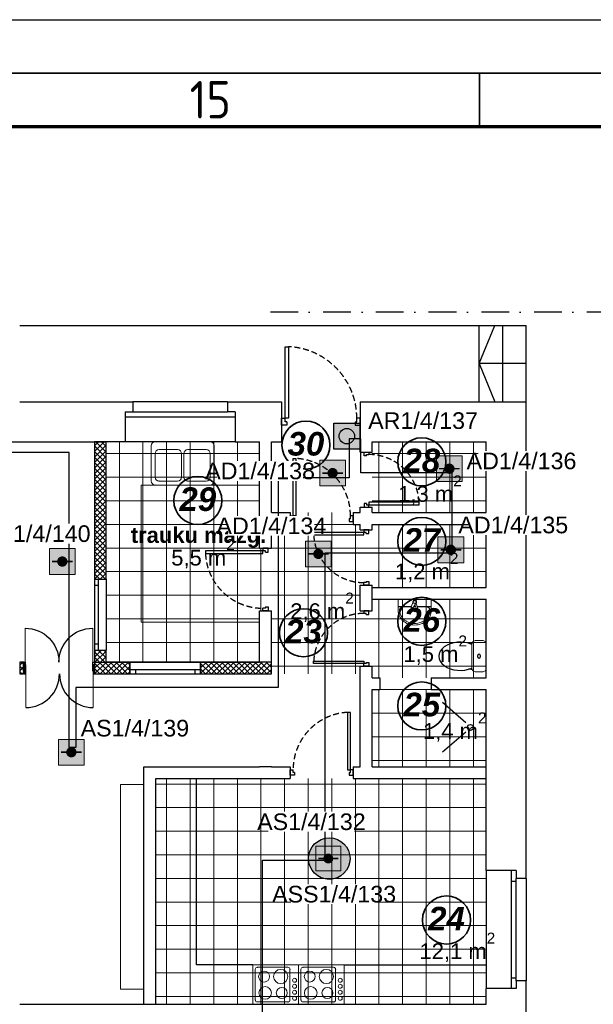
# Model space of a CAD drawing. Header units: millimetres. Extents: x -197461 to 862495, y -970068 to 63888.
# Tile 251 of 253: x -72367 to -65076, y -115427 to -102910. Entities that reach past the tile are written whole.
import ezdxf

# ---------------------------------------------------------------- set-up
doc = ezdxf.new("R2010")
doc.units = ezdxf.units.MM
doc.set_wipeout_variables(frame=1)
for name, pattern in [('Dashed', [112.5, 75, -37.5]), ('Dot & Dashed', [670.277762, 352.777767, -176.388884, 0, -141.111112]), ('Wipeout_Contour', [1000, 0, -1000])]:
    doc.linetypes.add(name, pattern=pattern)
doc.layers.get('0').update_dxf_attribs({"linetype": 'CONTINUOUS'})
for name, color, linetype in [('0000 TELPU NUMERĀCIJA - ROOM NUMBERS', 7, 'CONTINUOUS'), ('2D Drafting - General', 7, 'CONTINUOUS'), ('Annotation - Text', 252, 'CONTINUOUS'), ('AR-Durvis', 7, 'CONTINUOUS'), ('AR-Hatch', 7, 'CONTINUOUS'), ('AR-Hatch2', 7, 'CONTINUOUS'), ('Ar-Izmeri.Asis', 7, 'CONTINUOUS'), ('AR-Logi', 7, 'CONTINUOUS'), ('Ar-Mebeles', 7, 'CONTINUOUS'), ('eksplikaacijas txt', 252, 'CONTINUOUS'), ('hatch_mb', 7, 'CONTINUOUS'), ('Interior - Furniture', 7, 'CONTINUOUS'), ('Rasējuma lapa', 7, 'CONTINUOUS'), ('sienas es', 7, 'CONTINUOUS'), ('sienas jaunas', 7, 'CONTINUOUS'), ('Structural - Bearing', 7, 'CONTINUOUS'), ('UAS', 240, 'CONTINUOUS')]:
    doc.layers.add(name, color=color, linetype=linetype)
doc.styles.add('ARIAL', font='arialbd.ttf')
doc.styles.add('GENERATED_STYLE_1', font='arial.ttf')
doc.styles.add('GENERATED_STYLE_2', font='arialbd.ttf')
doc.styles.add('GENERATED_STYLE_4', font='arialbi.ttf')
doc.styles.add('ISO', font='iso')
doc.styles.add('PBL', font='arial.ttf')
pattern_1 = [(0, (-666600.5, 4372.6), (0, 300), []), (90, (-666600.5, 4372.6), (-300, 0), [])]
pattern_2 = [(45, (0, 0), (-35.355339, 35.355339), []), (135, (0, 0), (35.355339, 35.355339), [])]

# ---------------------------------------------------------------- blocks, each defined once
blk = doc.blocks.new('W Bottom Hung 10_2')
at = {"layer": 'AR-Logi', "linetype": 'Continuous'}
for p, q in [((-450, 0), (-450, -150)), ((450, 0), (450, -150)), ((450, -150), (-450, -150))]:
    blk.add_line(p, q, dxfattribs=at)
at = {"color": 254, "linetype": 'Wipeout_Contour', "lineweight": 0, "ltscale": 1506.638452}
blk.add_wipeout([(-375, -50), (375, -50), (375, 0), (-375, 0)], dxfattribs=at).dxf.layer = 'AR-Hatch2'
at = {"layer": 'AR-Logi', "linetype": 'Continuous'}
for p, q in [((-375, 0), (-450, 0)), ((-375, -50), (-375, 0)), ((375, 0), (-375, 0)), ((450, 0), (375, 0)), ((375, 0), (375, -50)), ((-450, -50), (-375, -50)), ((-375, -50), (375, -50)), ((375, -50), (450, -50))]:
    blk.add_line(p, q, dxfattribs=at)
blk = doc.blocks.new('WALL_393', base_point=(595183, -112650))
at = {"layer": 'Structural - Bearing', "linetype": 'Continuous', "lineweight": 13}
h = blk.add_hatch(dxfattribs=at)
h.set_pattern_fill('GRID_5X5_DIAGONAL', color=253, style=0, pattern_type=2)
h.set_pattern_definition(pattern_2)
h.paths.add_polyline_path([(595333, -112650), (595183, -112650), (595183, -114397), (595333, -114397)], flags=0)
h = blk.add_hatch(dxfattribs=at)
h.set_pattern_fill('GRID_5X5_DIAGONAL', color=253, style=0, pattern_type=2)
h.set_pattern_definition(pattern_2)
h.paths.add_polyline_path([(595333, -115297), (595183, -115297), (595183, -115448), (595333, -115448)], flags=0)
at = {"layer": 'Structural - Bearing', "linetype": 'Continuous'}
for p, q in [((595183, -112650), (595183, -114397)), ((595333, -112650), (595183, -112650)), ((595333, -114397), (595333, -112650)), ((595183, -115297), (595183, -115448)), ((595333, -115448), (595333, -115297))]:
    blk.add_line(p, q, dxfattribs=at)
at = {"layer": 'AR-Logi', "color": 21, "linetype": 'Continuous', "lineweight": 18, "rotation": 90}
blk.add_blockref('W Bottom Hung 10_2', (595183, -114847), dxfattribs=at)
blk = doc.blocks.new('D2 10')
at = {"layer": 'AR-Durvis', "color": 39, "linetype": 'Continuous', "lineweight": 9}
for p, q in [((-430, 0), (-430, 430)), ((430, 0), (430, 430))]:
    blk.add_line(p, q, dxfattribs=at)
at = {"layer": 'AR-Durvis', "linetype": 'Continuous'}
for p, q in [((-450, 0), (-487, 0)), ((-430, 0), (-450, 0)), ((-450, 0), (-450, -115)), ((-450, 0), (-450, -150)), ((-430, -115), (-430, 0)), ((450, 0), (430, 0)), ((430, 0), (430, -115)), ((450, 0), (487, 0)), ((450, -115), (450, 0)), ((450, 0), (450, -150)), ((-450, -115), (-430, -115)), ((430, -115), (450, -115)), ((-450, -150), (-487, -150)), ((450, -150), (487, -150))]:
    blk.add_line(p, q, dxfattribs=at)
for centre, start, end in [((-430, 0), 0, 90), ((430, 0), 90, 180)]:
    blk.add_arc(centre, 430, start, end, dxfattribs=at)
blk = doc.blocks.new('D2 10_2')
at = {"layer": 'AR-Durvis', "color": 39, "linetype": 'Continuous', "lineweight": 9}
for p, q in [((-430, 0), (-430, 430)), ((430, 0), (430, 430))]:
    blk.add_line(p, q, dxfattribs=at)
at = {"layer": 'AR-Durvis', "linetype": 'Continuous'}
for p, q in [((-450, 0), (-487, 0)), ((-430, 0), (-450, 0)), ((-450, 0), (-450, -115)), ((-450, 0), (-450, -150)), ((-430, -115), (-430, 0)), ((450, 0), (430, 0)), ((430, 0), (430, -115)), ((450, 0), (487, 0)), ((450, -115), (450, 0)), ((450, 0), (450, -150)), ((-450, -115), (-430, -115)), ((430, -115), (450, -115)), ((-450, -150), (-487, -150)), ((450, -150), (487, -150))]:
    blk.add_line(p, q, dxfattribs=at)
for centre, start, end in [((-430, 0), 0, 90), ((430, 0), 90, 180)]:
    blk.add_arc(centre, 430, start, end, dxfattribs=at)
blk = doc.blocks.new('WALL_394', base_point=(594233, -115598))
at = {"layer": 'Structural - Bearing', "linetype": 'Continuous', "lineweight": 13}
h = blk.add_hatch(dxfattribs=at)
h.set_pattern_fill('GRID_5X5_DIAGONAL', color=253, style=0, pattern_type=2)
h.set_pattern_definition(pattern_2)
h.paths.add_polyline_path([(594233, -115448), (594233, -115598), (594282, -115598), (594282, -115448)], flags=0)
h = blk.add_hatch(dxfattribs=at)
h.set_pattern_fill('GRID_5X5_DIAGONAL', color=253, style=0, pattern_type=2)
h.set_pattern_definition(pattern_2)
h.paths.add_polyline_path([(595189, -115448), (595189, -115598), (595633, -115598), (595633, -115448)], flags=0)
h = blk.add_hatch(dxfattribs=at)
h.set_pattern_fill('GRID_5X5_DIAGONAL', color=253, style=0, pattern_type=2)
h.set_pattern_definition(pattern_2)
h.paths.add_polyline_path([(596533, -115448), (596533, -115598), (597433, -115598), (597433, -115448)], flags=0)
at = {"layer": 'Structural - Bearing', "linetype": 'Continuous'}
for p, q in [((594282, -115448), (594233, -115448)), ((594233, -115448), (594233, -115598)), ((595633, -115448), (595333, -115448)), ((597433, -115448), (596533, -115448)), ((597433, -115598), (597433, -115448)), ((594233, -115598), (594282, -115598)), ((595189, -115598), (595633, -115598)), ((596533, -115598), (597433, -115598))]:
    blk.add_line(p, q, dxfattribs=at)
at = {"layer": 'AR-Durvis', "color": 21, "linetype": 'Continuous', "lineweight": 18, "xscale": -1}
blk.add_blockref('D2 10', (594732, -115448), dxfattribs=at)
at = {"layer": 'AR-Durvis', "color": 21, "linetype": 'Continuous', "lineweight": 18, "rotation": 180}
blk.add_blockref('D2 10_2', (594739, -115598), dxfattribs=at)
at = {"layer": 'AR-Logi', "color": 21, "linetype": 'Continuous', "lineweight": 18, "rotation": 180}
blk.add_blockref('W Bottom Hung 10_2', (596083, -115598), dxfattribs=at)
blk = doc.blocks.new('Cooktop Electric 10')
at = {"layer": 'Interior - Furniture', "color": 252, "linetype": 'Continuous', "lineweight": 18, "true_color": 0x939598}
for p, q in [((580, 500), (0, 500)), ((0, 500), (0, 0)), ((30, 55), (30, 445)), ((55, 470), (445, 470)), ((470, 445), (470, 55)), ((580, 0), (580, 500)), ((0, 0), (580, 0)), ((445, 30), (55, 30))]:
    blk.add_line(p, q, dxfattribs=at)
for centre in [(529.2, 304.8), (529.2, 228.6), (529.2, 152.4), (529.2, 76.2)]:
    blk.add_circle(centre, 25.4, dxfattribs=at)
for centre, radius, start, end in [((55, 445), 25, 90, 180), ((142, 353), 70, 0, 180), ((353, 353), 90, 0, 180), ((445, 445), 25, 0, 90), ((142, 353), 70, 180, 0), ((353, 353), 90, 180, 0), ((155, 144), 80, 0, 180), ((155, 144), 80, 180, 0), ((367, 144), 70, 0, 180), ((367, 144), 70, 180, 0), ((55, 55), 25, 180, 270), ((445, 55), 25, 270, 0)]:
    blk.add_arc(centre, radius, start, end, dxfattribs=at)
for p in [(55, 470), (470, 445), (30, 55), (445, 30)]:
    blk.add_point(p, dxfattribs=at)
blk = doc.blocks.new('Sink General 10')
at = {"layer": 'Interior - Furniture', "color": 15, "linetype": 'Continuous', "lineweight": 18}
for p, q in [((750, 550), (50, 550)), ((0, 500), (0, 50)), ((50, 400), (50, 100)), ((335, 450), (100, 450)), ((385, 100), (385, 400)), ((415, 400), (415, 100)), ((700, 450), (465, 450)), ((750, 100), (750, 400)), ((800, 50), (800, 500)), ((50, 0), (750, 0)), ((100, 50), (335, 50)), ((465, 50), (700, 50))]:
    blk.add_line(p, q, dxfattribs=at)
for centre, start, end in [((50, 500), 90, 180), ((750, 500), 0, 90), ((100, 400), 90, 180), ((335, 400), 0, 90), ((465, 400), 90, 180), ((700, 400), 0, 90), ((50, 50), 180, 270), ((100, 100), 180, 270), ((335, 100), 270, 0), ((465, 100), 180, 270), ((700, 100), 270, 0), ((750, 50), 270, 0)]:
    blk.add_arc(centre, 50, start, end, dxfattribs=at)
for p in [(50, 0), (100, 50), (465, 50)]:
    blk.add_point(p, dxfattribs=at)
blk = doc.blocks.new('A1_L')
at = {"layer": 'Rasējuma lapa'}
blk.add_line((-841, 594), (0, 594), dxfattribs=at)
at = {"layer": 'Rasējuma lapa', "lineweight": 35}
for p, q in [((-826, 589), (-5, 589)), ((-65.5, 584), (-65.5, 589))]:
    blk.add_line(p, q, dxfattribs=at)
at = {"layer": 'Rasējuma lapa', "lineweight": 70}
blk.add_line((-821, 584), (-10, 584), dxfattribs=at)
at = {"layer": 'Rasējuma lapa', "style": 'ISO'}
blk.add_text('15', height=3.5, dxfattribs=at).set_placement((-92.672, 584.75))
blk = doc.blocks.new('*U1255')
at = {"layer": 'Rasējuma lapa'}
blk.add_blockref('A1_L', (0, 0), dxfattribs=at)
blk = doc.blocks.new('AD-proj')
at = {"lineweight": 5}
blk.add_lwpolyline([(-250, -250), (250, -250), (250, 250), (-250, 250)], close=True, dxfattribs=at)
at = {"const_width": 30}
blk.add_lwpolyline([(-200, 0), (200, 0)], dxfattribs=at)
at = {"const_width": 100}
blk.add_lwpolyline([(-50, 0, 1), (50, 0, 1)], format="xyb", close=True, dxfattribs=at)
blk = doc.blocks.new('AP')
blk.add_hatch(color=256).paths.add_polyline_path([(150, 0, 1), (-150, 0, 1)])
for p, q in [((-250, 250), (250, 250)), ((-250, -250), (-250, 250)), ((250, 250), (250, -250)), ((250, -250), (-250, -250))]:
    blk.add_line(p, q)
blk.add_circle((0, 0), 150)

msp = doc.modelspace()

# ---------------------------------------------------------------- hatches: boundary and pattern name
at = {"layer": 'AR-Hatch', "linetype": 'Continuous', "lineweight": 13, "true_color": 0x939598}
h = msp.add_hatch(dxfattribs=at)
h.set_pattern_fill('GRID_30X30', color=252, style=0, pattern_type=2)
h.set_pattern_definition(pattern_1)
h.paths.add_polyline_path([(-71267.27004, -108277.17096), (-69317.27004, -108277.17096), (-69317.27004, -111077.17096), (-71267.27004, -111077.17096)], flags=0)
h = msp.add_hatch(dxfattribs=at)
h.set_pattern_fill('GRID_30X30', color=252, style=0, pattern_type=2)
h.set_pattern_definition(pattern_1)
h.paths.add_polyline_path([(-67887.27004, -108277.17096), (-66437.27004, -108277.17096), (-66437.27004, -109177.17096), (-67887.27004, -109177.17096)], flags=0)
h = msp.add_hatch(dxfattribs=at)
h.set_pattern_fill('GRID_30X30', color=252, style=0, pattern_type=2)
h.set_pattern_definition(pattern_1)
h.paths.add_polyline_path([(-69167.27004, -109327.17096), (-69167.27004, -109627.17096), (-69317.27004, -109627.17096), (-69317.27004, -110431.12985), (-69167.27004, -110431.12985), (-69167.27004, -111225.90374), (-68037.27004, -111225.90374), (-68037.27004, -111130.02378), (-67887.27004, -111130.02378), (-67887.27004, -110427.17096), (-68037.27004, -110427.17096), (-68037.27004, -110098.04361), (-67887.27004, -110098.04361), (-67887.27004, -109397.17096), (-68037.27004, -109397.17096), (-68037.27004, -109327.17096), (-68122.72319, -109327.17096), (-68122.72319, -109177.17096), (-68927.27004, -109177.17096), (-68927.27004, -109327.17096)], flags=0)
h = msp.add_hatch(dxfattribs=at)
h.set_pattern_fill('GRID_30X30', color=252, style=0, pattern_type=2)
h.set_pattern_definition(pattern_1)
h.paths.add_polyline_path([(-67887.27004, -109327.17096), (-66437.27004, -109327.17096), (-66437.27004, -110127.17096), (-67887.27004, -110127.17096)], flags=0)
h = msp.add_hatch(dxfattribs=at)
h.set_pattern_fill('GRID_30X30', color=252, style=0, pattern_type=2)
h.set_pattern_definition(pattern_1)
h.paths.add_polyline_path([(-67887.27004, -110277.17096), (-66437.27004, -110277.17096), (-66437.27004, -111277.17096), (-67887.27004, -111277.17096)], flags=0)
h = msp.add_hatch(dxfattribs=at)
h.set_pattern_fill('GRID_30X30', color=252, style=0, pattern_type=2)
h.set_pattern_definition(pattern_1)
h.paths.add_polyline_path([(-67887.27004, -111427.17096), (-66437.27004, -111427.17096), (-66437.27004, -112407.17096), (-67887.27004, -112407.17096)], flags=0)
h = msp.add_hatch(dxfattribs=at)
h.set_pattern_fill('GRID_30X30', color=252, style=0, pattern_type=2)
h.set_pattern_definition(pattern_1)
h.paths.add_polyline_path([(-70637.27004, -112557.17096), (-66437.27004, -112557.17096), (-66437.27004, -115427.17096), (-70637.27004, -115427.17096)], flags=0)
at = {"layer": 'UAS', "lineweight": 50, "true_color": 0xffffff}
h = msp.add_hatch(color=7, dxfattribs=at)
h.dxf.hatch_style = 1
h.paths.add_polyline_path([(-68045.59774, -108368.77758), (-68045.59774, -108041.42289), (-68372.95244, -108041.42289), (-68372.95244, -108368.77758)])
h.paths.add_polyline_path([(-68307.4815, -108205.10023, -1), (-68111.06868, -108205.10023, -1)], flags=16)
h = msp.add_hatch(color=7, dxfattribs=at)
h.dxf.hatch_style = 1
h.paths.add_polyline_path([(-68422.72102, -108674.38426), (-68357.25008, -108674.38426, 1)], flags=16)
h.paths.add_polyline_path([(-68226.3082, -108838.0616), (-68226.3082, -108510.70691), (-68553.66289, -108510.70691), (-68553.66289, -108838.0616)])
h = msp.add_hatch(color=7, dxfattribs=at)
h.dxf.hatch_style = 1
h.paths.add_polyline_path([(-66937.37161, -108618.42429), (-66871.90067, -108618.42429, 1)], flags=16)
h.paths.add_polyline_path([(-66740.95879, -108782.10164), (-66740.95879, -108454.74695), (-67068.31348, -108454.74695), (-67068.31348, -108782.10164)])
h = msp.add_hatch(color=7, dxfattribs=at)
h.dxf.hatch_style = 1
h.paths.add_polyline_path([(-66919.04709, -109650.13388), (-66853.57615, -109650.13388, 1)], flags=16)
h.paths.add_polyline_path([(-66722.63427, -109813.81123), (-66722.63427, -109486.45654), (-67049.98896, -109486.45654), (-67049.98896, -109813.81123)])
h = msp.add_hatch(color=7, dxfattribs=at)
h.dxf.hatch_style = 1
h.paths.add_polyline_path([(-71858.4444, -109798.51452), (-71792.97346, -109798.51452, 1)], flags=16)
h.paths.add_polyline_path([(-71662.03158, -109962.19187), (-71662.03158, -109634.83717), (-71989.38628, -109634.83717), (-71989.38628, -109962.19187)])
h = msp.add_hatch(color=7, dxfattribs=at)
h.dxf.hatch_style = 1
h.paths.add_polyline_path([(-68603.02437, -109701.43587), (-68537.55343, -109701.43587, 1)], flags=16)
h.paths.add_polyline_path([(-68406.61155, -109865.11322), (-68406.61155, -109537.75852), (-68733.96624, -109537.75852), (-68733.96624, -109865.11322)])
h = msp.add_hatch(color=7, dxfattribs=at)
h.dxf.hatch_style = 1
h.paths.add_polyline_path([(-71742.96802, -112222.71804), (-71677.49709, -112222.71804, 1)], flags=16)
h.paths.add_polyline_path([(-71546.55521, -112386.39539), (-71546.55521, -112059.04069), (-71873.9099, -112059.04069), (-71873.9099, -112386.39539)])
h = msp.add_hatch(color=7, dxfattribs=at)
h.dxf.hatch_style = 1
h.paths.add_polyline_path([(-68412.83466, -113574.15945, -1), (-68475.9216, -113574.15945, -1)], flags=0)
h.paths.add_polyline_path([(-68602.09546, -113416.44212), (-68602.09546, -113731.87679), (-68286.6608, -113731.87679), (-68286.6608, -113416.44212)], flags=16)
h.paths.add_polyline_path([(-68167.79696, -113574.87663, 1), (-68695.84427, -113574.87663, 1)])
h.paths.add_polyline_path([(-68286.6608, -113731.87679), (-68602.09546, -113731.87679), (-68602.09546, -113416.44212), (-68286.6608, -113416.44212)], flags=16)

# ---------------------------------------------------------------- linework, layer by layer
at = {"layer": '2D Drafting - General', "color": 251, "linetype": 'Continuous', "lineweight": 35, "true_color": 0x636466}
for centre in [(-68728.45701, -108318.43947), (-67255.77279, -108531.14209), (-70103.00979, -109022.98235), (-67255.77279, -109542.04028), (-67255.77279, -110558.57892), (-68759.5768, -110703.98877), (-67255.77279, -111633.62866), (-66941.86362, -114355.6865)]:
    msp.add_circle(centre, 305.38719, dxfattribs=at)
at = {"layer": 'AR-Durvis', "color": 251, "linetype": 'Continuous', "true_color": 0x636466}
for p, q in [((-68992.8256, -107977.72652), (-68992.8256, -107067.70006)), ((-68948.38116, -107067.70006), (-68948.38116, -107977.72652)), ((-69037.27004, -107977.72652), (-68992.8256, -107977.72652)), ((-69037.27004, -108066.61541), (-69037.27004, -107977.72652)), ((-68992.8256, -108022.17096), (-68992.8256, -107977.72652)), ((-68948.38116, -107977.72652), (-68992.8256, -107977.72652)), ((-68970.60338, -108022.17096), (-68992.8256, -108022.17096)), ((-68970.60338, -108022.17096), (-68970.60338, -108066.61541)), ((-68103.93671, -108022.17096), (-68081.71449, -108022.17096)), ((-68103.93671, -108022.17096), (-68103.93671, -108066.61541)), ((-68081.71449, -108022.17096), (-68081.71449, -107977.72652)), ((-68037.27004, -107977.72652), (-68081.71449, -107977.72652)), ((-68037.27004, -108066.61541), (-68037.27004, -107977.72652)), ((-68970.60338, -108066.61541), (-69037.27004, -108066.61541)), ((-68103.93671, -108066.61541), (-68037.27004, -108066.61541)), ((-68891.71449, -109216.61541), (-68891.71449, -108488.59424)), ((-68856.15893, -108488.59424), (-68856.15893, -109216.61541)), ((-67989.33764, -108407.17096), (-67927.11542, -108407.17096)), ((-67989.33764, -108453.83763), (-67989.33764, -108407.17096)), ((-67958.22653, -108453.83763), (-67989.33764, -108453.83763)), ((-67958.22653, -108453.83763), (-67958.22653, -108438.28207)), ((-67958.22653, -108438.28207), (-67927.11542, -108438.28207)), ((-67927.11542, -108407.17096), (-67927.11542, -108438.28207)), ((-67958.22653, -109060.5043), (-67989.33764, -109060.5043)), ((-67989.33764, -109060.5043), (-67989.33764, -109107.17096)), ((-67989.33764, -109107.17096), (-67927.11542, -109107.17096)), ((-67958.22653, -109060.5043), (-67958.22653, -109076.05985)), ((-67958.22653, -109076.05985), (-67927.11542, -109076.05985)), ((-67927.11542, -109044.94874), (-67927.11542, -109076.05985)), ((-67290.0969, -109044.94874), (-67927.11542, -109044.94874)), ((-67927.11542, -109107.17096), (-67927.11542, -109076.05985)), ((-67927.11542, -109076.05985), (-67290.0969, -109076.05985)), ((-68927.27004, -109216.61541), (-68891.71449, -109216.61541)), ((-68927.27004, -109287.72652), (-68927.27004, -109216.61541)), ((-68891.71449, -109252.17096), (-68891.71449, -109216.61541)), ((-68856.15893, -109216.61541), (-68891.71449, -109216.61541)), ((-68873.93671, -109252.17096), (-68891.71449, -109252.17096)), ((-68873.93671, -109252.17096), (-68873.93671, -109287.72652)), ((-68180.60338, -109252.17096), (-68162.8256, -109252.17096)), ((-68180.60338, -109252.17096), (-68180.60338, -109287.72652)), ((-68162.8256, -109252.17096), (-68162.8256, -109216.61541)), ((-68127.27004, -109216.61541), (-68162.8256, -109216.61541)), ((-68127.27004, -109287.72652), (-68127.27004, -109216.61541)), ((-68873.93671, -109287.72652), (-68927.27004, -109287.72652)), ((-68180.60338, -109287.72652), (-68127.27004, -109287.72652)), ((-67993.38116, -109397.17096), (-67993.38116, -109428.28207)), ((-67931.15893, -109397.17096), (-67993.38116, -109397.17096)), ((-67931.15893, -109443.83763), (-67931.15893, -109397.17096)), ((-67993.38116, -109428.28207), (-68630.39967, -109428.28207)), ((-68630.39967, -109459.39318), (-67993.38116, -109459.39318)), ((-67962.27004, -109428.28207), (-67993.38116, -109428.28207)), ((-67993.38116, -109459.39318), (-67993.38116, -109428.28207)), ((-67962.27004, -109443.83763), (-67962.27004, -109428.28207)), ((-67962.27004, -109443.83763), (-67931.15893, -109443.83763)), ((-69277.8256, -109627.17096), (-69277.8256, -109662.72652)), ((-69206.71449, -109627.17096), (-69277.8256, -109627.17096)), ((-69206.71449, -109680.5043), (-69206.71449, -109627.17096)), ((-69277.8256, -109662.72652), (-70005.84676, -109662.72652)), ((-70005.84676, -109698.28207), (-69277.8256, -109698.28207)), ((-69242.27004, -109662.72652), (-69277.8256, -109662.72652)), ((-69277.8256, -109698.28207), (-69277.8256, -109662.72652)), ((-69242.27004, -109680.5043), (-69242.27004, -109662.72652)), ((-69242.27004, -109680.5043), (-69206.71449, -109680.5043)), ((-67962.27004, -110066.05985), (-67993.38116, -110066.05985)), ((-67993.38116, -110097.17096), (-67993.38116, -110066.05985)), ((-67931.15893, -110097.17096), (-67993.38116, -110097.17096)), ((-67962.27004, -110050.5043), (-67962.27004, -110066.05985)), ((-67962.27004, -110050.5043), (-67931.15893, -110050.5043)), ((-67931.15893, -110050.5043), (-67931.15893, -110097.17096)), ((-69242.27004, -110391.61541), (-69277.8256, -110391.61541)), ((-69277.8256, -110427.17096), (-69277.8256, -110391.61541)), ((-69242.27004, -110373.83763), (-69242.27004, -110391.61541)), ((-69242.27004, -110373.83763), (-69206.71449, -110373.83763)), ((-69206.71449, -110373.83763), (-69206.71449, -110427.17096)), ((-69206.71449, -110427.17096), (-69277.8256, -110427.17096)), ((-67931.15893, -110427.17096), (-67993.38116, -110427.17096)), ((-67993.38116, -110427.17096), (-67993.38116, -110458.28207)), ((-67962.27004, -110458.28207), (-67993.38116, -110458.28207)), ((-67962.27004, -110473.83763), (-67962.27004, -110458.28207)), ((-67962.27004, -110473.83763), (-67931.15893, -110473.83763)), ((-67931.15893, -110473.83763), (-67931.15893, -110427.17096)), ((-68630.39967, -111064.94874), (-67993.38116, -111064.94874)), ((-67993.38116, -111096.05985), (-68630.39967, -111096.05985)), ((-67993.38116, -111064.94874), (-67993.38116, -111096.05985)), ((-67993.38116, -111127.17096), (-67993.38116, -111096.05985)), ((-67962.27004, -111096.05985), (-67993.38116, -111096.05985)), ((-67931.15893, -111127.17096), (-67993.38116, -111127.17096)), ((-67962.27004, -111080.5043), (-67931.15893, -111080.5043)), ((-67962.27004, -111080.5043), (-67962.27004, -111096.05985)), ((-67931.15893, -111080.5043), (-67931.15893, -111127.17096)), ((-68198.38116, -111716.62953), (-68198.38116, -112444.65069)), ((-68162.8256, -112444.65069), (-68162.8256, -111716.62953)), ((-68927.27004, -112515.7618), (-68927.27004, -112444.65069)), ((-68927.27004, -112444.65069), (-68891.71449, -112444.65069)), ((-68873.93671, -112515.7618), (-68927.27004, -112515.7618)), ((-68891.71449, -112480.20625), (-68891.71449, -112444.65069)), ((-68873.93671, -112480.20625), (-68891.71449, -112480.20625)), ((-68873.93671, -112480.20625), (-68873.93671, -112515.7618)), ((-68198.38116, -112444.65069), (-68162.8256, -112444.65069)), ((-68180.60338, -112480.20625), (-68180.60338, -112515.7618)), ((-68180.60338, -112480.20625), (-68162.8256, -112480.20625)), ((-68180.60338, -112515.7618), (-68127.27004, -112515.7618)), ((-68127.27004, -112444.65069), (-68162.8256, -112444.65069)), ((-68162.8256, -112480.20625), (-68162.8256, -112444.65069)), ((-68127.27004, -112515.7618), (-68127.27004, -112444.65069))]:
    msp.add_line(p, q, dxfattribs=at)
at = {"layer": 'AR-Durvis', "color": 251, "linetype": 'Dashed', "true_color": 0x636466}
for centre, radius, start, end in [((-68992.8256, -107977.72652), 911.11111, 0, 87.203974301), ((-68891.71449, -109216.61541), 728.88889, 0, 87.203974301), ((-67927.11542, -109076.05985), 637.77778, 2.796025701, 90), ((-67993.38116, -109428.28207), 637.77778, 182.796025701, 270), ((-69277.8256, -109662.72652), 728.88889, 182.796025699, 270), ((-67993.38116, -111096.05985), 637.77778, 90, 177.203974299), ((-68162.8256, -112444.65069), 728.88889, 92.796025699, 180)]:
    msp.add_arc(centre, radius, start, end, dxfattribs=at)
at = {"layer": 'AR-Hatch', "color": 252, "linetype": 'Continuous', "lineweight": 20, "true_color": 0x939598, "flags": 128}
msp.add_lwpolyline([(-69317.27004, -108277.17096), (-71267.27004, -108277.17096), (-71267.27004, -111077.17096), (-69317.27004, -111077.17096), (-69317.27004, -110570.40478), (-70824.07476, -110570.40478), (-70824.07476, -108825.96553), (-69317.27004, -108825.96553)], close=True, dxfattribs=at)
at = {"layer": 'AR-Hatch', "color": 251, "linetype": 'Continuous', "lineweight": 20, "true_color": 0x636466, "flags": 128}
msp.add_lwpolyline([(-71087.27004, -115235.1251), (-70787.27004, -115235.1251), (-70787.27004, -112635.1251), (-71087.27004, -112635.1251)], close=True, dxfattribs=at)
at = {"layer": 'Ar-Izmeri.Asis', "color": 251, "linetype": 'Dot & Dashed', "true_color": 0x636466}
msp.add_line((-62794.1853, -106627.17096), (-69238.03637, -106627.17096), dxfattribs=at)
at = {"layer": 'Ar-Mebeles', "color": 251, "linetype": 'Continuous', "true_color": 0x636466}
for p, q in [((-70119.29333, -114927.17096), (-70119.29333, -112562.24692)), ((-69402.27004, -114927.17096), (-70119.29333, -114927.17096)), ((-68242.27004, -114927.17096), (-66437.27004, -114927.17096))]:
    msp.add_line(p, q, dxfattribs=at)
at = {"layer": 'hatch_mb', "color": 251, "linetype": 'Continuous', "true_color": 0x636466}
for p, q in [((-67887.27004, -110277.17096), (-67887.27004, -110127.17096)), ((-66695.86017, -111848.80224), (-66994.08559, -111591.89807)), ((-66695.86017, -111966.21803), (-66994.08559, -112223.1222))]:
    msp.add_line(p, q, dxfattribs=at)
msp.add_circle((-66637.27004, -111907.51014), 37.76582, dxfattribs=at)
at = {"layer": 'sienas es', "color": 251, "linetype": 'Continuous', "true_color": 0x636466}
for p, q in [((-72367.27004, -106797.17096), (-65927.27004, -106797.17096)), ((-66527.27004, -107767.17096), (-66527.27004, -106797.17096)), ((-66527.27004, -107282.17096), (-66328.14781, -106797.17096)), ((-66227.27004, -107767.17096), (-66227.27004, -106797.17096)), ((-65927.27004, -107767.17096), (-65927.27004, -106797.17096)), ((-65927.27004, -107282.17096), (-66527.27004, -107282.17096)), ((-66527.27004, -107282.17096), (-66328.14781, -107767.17096)), ((-72367.27004, -107767.17096), (-71167.27004, -107767.17096)), ((-71167.27004, -107767.17096), (-70927.27004, -107767.17096)), ((-70927.27004, -107767.17096), (-70927.27004, -107897.17096)), ((-69727.27004, -107767.17096), (-70927.27004, -107767.17096)), ((-69727.27004, -107767.17096), (-69727.27004, -107897.17096)), ((-69727.27004, -107767.17096), (-69037.27004, -107767.17096)), ((-69037.27004, -107767.17096), (-69037.27004, -108277.17096)), ((-68037.27004, -107767.17096), (-68037.27004, -108277.17096)), ((-68037.27004, -107767.17096), (-65927.27004, -107767.17096)), ((-65927.27004, -113827.17096), (-65927.27004, -107767.17096)), ((-71027.27004, -107897.17096), (-70927.27004, -107897.17096)), ((-71027.27004, -107897.17096), (-71027.27004, -108277.17096)), ((-70927.27004, -107897.17096), (-69727.27004, -107897.17096)), ((-69627.27004, -107897.17096), (-69727.27004, -107897.17096)), ((-69627.27004, -107897.17096), (-69627.27004, -108277.17096)), ((-71027.27004, -107957.17096), (-69627.27004, -107957.17096)), ((-69627.27004, -108277.17096), (-71027.27004, -108277.17096)), ((-69627.27004, -108277.17096), (-69317.27004, -108277.17096)), ((-69317.27004, -109627.17096), (-69317.27004, -108277.17096)), ((-69167.27004, -109177.17096), (-69167.27004, -108277.17096)), ((-69167.27004, -108277.17096), (-69037.27004, -108277.17096)), ((-68037.27004, -108407.17096), (-68037.27004, -108277.17096)), ((-67887.27004, -108407.17096), (-67887.27004, -108277.17096)), ((-67887.27004, -108277.17096), (-66437.27004, -108277.17096)), ((-66437.27004, -109177.17096), (-66437.27004, -108277.17096)), ((-68037.27004, -108407.17096), (-67887.27004, -108407.17096)), ((-68037.27004, -109107.17096), (-67887.27004, -109107.17096)), ((-68037.27004, -109177.17096), (-68037.27004, -109107.17096)), ((-67887.27004, -109177.17096), (-67887.27004, -109107.17096)), ((-69167.27004, -109177.17096), (-68927.27004, -109177.17096)), ((-68927.27004, -109177.17096), (-68927.27004, -109327.17096)), ((-68127.27004, -109177.17096), (-68127.27004, -109327.17096)), ((-68127.27004, -109177.17096), (-68037.27004, -109177.17096)), ((-67887.27004, -109177.17096), (-66437.27004, -109177.17096)), ((-69167.27004, -109627.17096), (-69167.27004, -109327.17096)), ((-69167.27004, -109327.17096), (-68927.27004, -109327.17096)), ((-68127.27004, -109327.17096), (-68037.27004, -109327.17096)), ((-68037.27004, -109397.17096), (-68037.27004, -109327.17096)), ((-68037.27004, -109397.17096), (-67887.27004, -109397.17096)), ((-67887.27004, -109327.17096), (-66437.27004, -109327.17096)), ((-67887.27004, -109397.17096), (-67887.27004, -109327.17096)), ((-66437.27004, -110127.17096), (-66437.27004, -109327.17096)), ((-69317.27004, -109627.17096), (-69167.27004, -109627.17096)), ((-68037.27004, -110097.17096), (-67887.27004, -110097.17096)), ((-68037.27004, -110147.17096), (-68037.27004, -110097.17096)), ((-68037.27004, -110427.17096), (-68037.27004, -110147.17096)), ((-67887.27004, -110127.17096), (-67887.27004, -110097.17096)), ((-67887.27004, -110127.17096), (-66437.27004, -110127.17096)), ((-67887.27004, -110427.17096), (-67887.27004, -110277.17096)), ((-67887.27004, -110277.17096), (-66437.27004, -110277.17096)), ((-66437.27004, -111277.17096), (-66437.27004, -110277.17096)), ((-69317.27004, -110427.17096), (-69167.27004, -110427.17096)), ((-68037.27004, -110427.17096), (-67887.27004, -110427.17096)), ((-68037.27004, -111127.17096), (-67887.27004, -111127.17096)), ((-68037.27004, -111516.67959), (-68037.27004, -111127.17096)), ((-67887.27004, -111277.17096), (-67887.27004, -111127.17096)), ((-67887.27004, -111277.17096), (-67787.27004, -111277.17096)), ((-67787.27004, -111277.17096), (-67787.27004, -111427.17096)), ((-67137.27004, -111277.17096), (-67137.27004, -111427.17096)), ((-67137.27004, -111277.17096), (-66437.27004, -111277.17096)), ((-68037.27004, -112407.17096), (-68037.27004, -111516.67959)), ((-67887.27004, -111516.67959), (-67887.27004, -111427.17096)), ((-67887.27004, -111427.17096), (-67787.27004, -111427.17096)), ((-67887.27004, -112407.17096), (-67887.27004, -111516.67959)), ((-67137.27004, -111427.17096), (-66437.27004, -111427.17096)), ((-66437.27004, -113727.17096), (-66437.27004, -111427.17096)), ((-70787.27004, -115427.17096), (-70787.27004, -112407.17096)), ((-70787.27004, -112407.17096), (-69317.27004, -112407.17096)), ((-69167.27004, -112407.17096), (-69317.27004, -112407.17096)), ((-69167.27004, -112407.17096), (-68927.27004, -112407.17096)), ((-68927.27004, -112407.17096), (-68927.27004, -112557.17096)), ((-68127.27004, -112407.17096), (-68127.27004, -112557.17096)), ((-68127.27004, -112407.17096), (-68037.27004, -112407.17096)), ((-67887.27004, -112407.17096), (-66437.27004, -112407.17096)), ((-70637.27004, -115427.17096), (-70637.27004, -112557.17096)), ((-70637.27004, -112557.17096), (-68927.27004, -112557.17096)), ((-68127.27004, -112557.17096), (-66437.27004, -112557.17096)), ((-66437.27004, -113727.17096), (-66437.27004, -115227.17096)), ((-66057.27004, -113727.17096), (-66437.27004, -113727.17096)), ((-66117.27004, -115227.17096), (-66117.27004, -113727.17096)), ((-66057.27004, -113727.17096), (-66057.27004, -113827.17096)), ((-66057.27004, -113866.04552), (-66117.27004, -113866.04552)), ((-66057.27004, -115127.17096), (-66057.27004, -113827.17096)), ((-65927.27004, -113827.17096), (-66057.27004, -113827.17096)), ((-65927.27004, -113827.17096), (-65927.27004, -115127.17096)), ((-66057.27004, -115093.29026), (-66117.27004, -115093.29026)), ((-65927.27004, -115127.17096), (-66057.27004, -115127.17096)), ((-66057.27004, -115127.17096), (-66057.27004, -115227.17096)), ((-65927.27004, -116237.17096), (-65927.27004, -115127.17096)), ((-66437.27004, -115427.17096), (-66437.27004, -115227.17096)), ((-66057.27004, -115227.17096), (-66437.27004, -115227.17096)), ((-72367.27004, -115427.17096), (-66437.27004, -115427.17096))]:
    msp.add_line(p, q, dxfattribs=at)
at = {"layer": 'sienas jaunas', "color": 251, "linetype": 'Continuous', "true_color": 0x636466}
for p, q in [((-68992.8256, -107067.70006), (-68948.38116, -107067.70006)), ((-68891.71449, -108488.59424), (-68856.15893, -108488.59424)), ((-67290.0969, -109076.05985), (-67290.0969, -109044.94874)), ((-68630.39967, -109428.28207), (-68630.39967, -109459.39318)), ((-70005.84676, -109662.72652), (-70005.84676, -109698.28207)), ((-67555.3952, -110368.17096), (-67384.98011, -110368.17096)), ((-67356.29476, -110368.17096), (-67336.07929, -110368.17096)), ((-67314.30865, -110368.17096), (-67135.3952, -110368.17096)), ((-68630.39967, -111096.05985), (-68630.39967, -111064.94874)), ((-68162.8256, -111716.62953), (-68198.38116, -111716.62953))]:
    msp.add_line(p, q, dxfattribs=at)
at = {"layer": 'sienas jaunas', "color": 251, "linetype": 'Continuous', "lineweight": 20, "true_color": 0x636466, "flags": 128}
for points in [[(-67135.3952, -110422.83984, -0.1112088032), (-67150.90896, -110491.72786, -0.1028813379), (-67196.90278, -110552.47453, -0.092945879), (-67263.77564, -110591.86696, -0.086963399), (-67345.3952, -110606.17096, -0.086963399), (-67427.01476, -110591.86696, -0.092945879), (-67493.88763, -110552.47453, -0.1028813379), (-67539.88144, -110491.72786, -0.1112087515), (-67555.3952, -110422.83987), (-67555.3952, -110277.17096), (-67135.3952, -110277.17096)], [(-66487.27004, -110802.17096), (-66568.07062, -110802.17096, 0.4142135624), (-66618.07062, -110852.17096), (-66618.07062, -111152.17096, 0.4142135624), (-66568.07062, -111202.17096), (-66487.27004, -111202.17096, 0.4142135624), (-66437.27004, -111152.17096), (-66437.27004, -110852.17096, 0.4142135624)]]:
    msp.add_lwpolyline(points, format="xyb", close=True, dxfattribs=at)
msp.add_lwpolyline([(-67489.47122, -110368.17096, 0.0529583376), (-67505.97322, -110373.90704, 0.0703068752), (-67516.99889, -110381.14229, 0.0041416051), (-67524.28323, -110387.65332, 0.0153840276), (-67526.17478, -110389.4818, 0.0214339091), (-67529.6539, -110393.37948, 0.0168672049), (-67533.68232, -110398.65527, 0.0936109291), (-67537.64437, -110407.25529, 0.059300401), (-67539.52153, -110422.00592, 0.0412131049), (-67538.44646, -110436.45583, 0.0337530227), (-67534.51649, -110453.69608, 0.0226627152), (-67530.40435, -110465.43579, 0.0143042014), (-67522.53583, -110483.49791, 0.0521984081), (-67504.90616, -110512.65985, 0.0513052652), (-67481.26133, -110538.01151, 0.0463730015), (-67452.75542, -110558.57892, 0.0456772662), (-67420.48595, -110573.81213, 0.0440953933), (-67383.81699, -110583.63066, 0.0433997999), (-67345.3952, -110586.97194, 0.0433997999), (-67306.97342, -110583.63066, 0.0440953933), (-67270.30446, -110573.81213, 0.0456772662), (-67238.03498, -110558.57892, 0.0463730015), (-67209.52907, -110538.01151, 0.0513052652), (-67185.88424, -110512.65985, 0.0521984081), (-67168.25458, -110483.49791, 0.0143042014), (-67160.38606, -110465.43579, 0.0226627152), (-67156.27391, -110453.69608, 0.0337530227), (-67152.34395, -110436.45583, 0.0412131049), (-67151.26888, -110422.00592, 0.059300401), (-67153.14603, -110407.25529, 0.0936109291), (-67157.10808, -110398.65527, 0.0168672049), (-67161.13651, -110393.37948, 0.0214339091), (-67164.61563, -110389.4818, 0.0153840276), (-67166.50717, -110387.65332, 0.0041416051), (-67173.79152, -110381.14229, 0.0703068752), (-67184.81718, -110373.90704, 0.0529583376), (-67201.31919, -110368.17096)], format="xyb", dxfattribs=at)
for points in [[(-67389.14631, -110380.76881), (-67364.38378, -110305.89131)], [(-67389.14631, -110380.76881), (-67369.59838, -110389.84998)], [(-67369.59838, -110389.84998), (-67328.34895, -110322.63162)], [(-67315.87441, -110416.66912), (-67344.25381, -110348.54952)], [(-67300.83932, -110411.1968), (-67327.01014, -110327.59786)]]:
    msp.add_lwpolyline(points, dxfattribs=at)
at = {"layer": 'sienas jaunas', "color": 251, "linetype": 'Continuous', "true_color": 0x636466}
for centre, radius in [((-67345.3952, -110312.17096), 20), ((-67345.3952, -110420.46382), 15.61355)]:
    msp.add_circle(centre, radius, dxfattribs=at)
for centre, radius, start, end in [((-67379.37234, -110385.3094), 10.77717, 155.082339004, 335.082339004), ((-67345.3952, -110312.17096), 24, 294.906789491, 195.25788852), ((-67308.35686, -110413.93296), 12, 154.374050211, 65.625949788), ((-67308.35686, -110413.93296), 8, 200.000000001, 20.000000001), ((-66646.7671, -110773.18299), 65.40982, 260.47311867, 301.861770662), ((-66646.7671, -111231.15893), 65.40982, 58.138229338, 99.52688133)]:
    msp.add_arc(centre, radius, start, end, dxfattribs=at)
msp.add_ellipse((-66767.27004, -111002.17096), major_axis=(270, 0), ratio=0.6666666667, start_param=0.9853271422, end_param=5.2978581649, dxfattribs=at)
msp.add_ellipse((-66527.67033, -111002.17096), major_axis=(0, 29.14821), ratio=0.5159636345, dxfattribs=at)
at = {"layer": 'UAS', "color": 1}
msp.add_lwpolyline([(-69281.64474, -117668.16284), (-69281.64474, -113595.93524), (-68482.91543, -113595.93524), (-68482.91543, -109689.96526), (-66867.98296, -109689.96526), (-66867.98296, -108668.96901), (-68029.4456, -108668.96901), (-68029.4456, -108239.086), (-68180.01148, -108239.086), (-68180.01148, -108733.45789), (-69083.37131, -108733.45789), (-69083.37131, -111398.78395), (-71653.69532, -111398.78395), (-71653.69532, -112161.84076), (-71739.75322, -112161.84076), (-71739.75322, -108414.00103), (-73034.62687, -108414.00103), (-73034.62687, -106952.60118), (-76475.56051, -106952.60118), (-76475.56051, -107107.34236), (-75718.54873, -107107.34236), (-75718.54873, -115308.14301), (-78855.58599, -115308.14301)], dxfattribs=at)
at = {"layer": 'UAS', "color": 1, "lineweight": 30}
msp.add_circle((-68431.82061, -113574.87663), 264.02365, dxfattribs=at)

# ---------------------------------------------------------------- block references
at = {"layer": 'Interior - Furniture', "color": 251, "linetype": 'Continuous', "lineweight": 20, "true_color": 0x636466}
for name, p in [('Sink General 10', (-70695.47827, -108825.96553)), ('Cooktop Electric 10', (-69402.27004, -115427.17096)), ('Cooktop Electric 10', (-68822.27004, -115427.17096))]:
    msp.add_blockref(name, p, dxfattribs=at)
at = {"layer": 'UAS', "color": 97, "xscale": 0.6547093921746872, "yscale": 0.6547093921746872, "zscale": 0.6547093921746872}
msp.add_blockref('AP', (-68209.27509, -108205.10023), dxfattribs=at)
at = {"layer": 'UAS'}
for p, xscale, yscale, zscale in [((-68389.98555, -108674.38426), 0.6547093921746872, 0.6547093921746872, 0.6547093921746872), ((-66904.63614, -108618.42429), 0.6547093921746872, 0.6547093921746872, 0.6547093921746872), ((-66886.31162, -109650.13388), 0.6547093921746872, 0.6547093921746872, 0.6547093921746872), ((-71825.70893, -109798.51452), 0.6547093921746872, 0.6547093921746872, 0.6547093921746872), ((-68570.2889, -109701.43587), 0.6547093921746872, 0.6547093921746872, 0.6547093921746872), ((-71710.23256, -112222.71804), 0.6547093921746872, 0.6547093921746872, 0.6547093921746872), ((-68444.37813, -113574.15945), 0.6308693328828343, 0.6308693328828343, 0.6308693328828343)]:
    msp.add_blockref('AD-proj', p, dxfattribs=dict(at, xscale=xscale, yscale=yscale, zscale=zscale))

# ---------------------------------------------------------------- texts
at = {"color": 251, "lineweight": 25, "true_color": 0x636466, "char_height": 200, "attachment_point": 7, "style": 'GENERATED_STYLE_1'}
for s, insert in [('{\\fArial|b0|i0|c0|p34;1,3 m{\\H0.7x;\\S2^  ;}}', (-67555.48772, -109076.05985)), ('{\\fArial|b0|i0|c0|p34;5,5 m{\\H0.7x;\\S2^  ;}}', (-70440.75793, -109886.81336)), ('{\\fArial|b0|i0|c0|p34;1,2 m{\\H0.7x;\\S2^  ;}}', (-67597.04135, -110061.43945)), ('{\\fArial|b0|i0|c0|p34;2,6 m{\\H0.7x;\\S2^  ;}}', (-68927.8702, -110566.77352)), ('{\\fArial|b0|i0|c0|p34;1,5 m{\\H0.7x;\\S2^  ;}}', (-67489.05936, -111111.86545)), ('{\\fArial|b0|i0|c0|p34;1,4 m{\\H0.7x;\\S2^  ;}}', (-67240.81224, -112089.74493)), ('{\\fArial|b0|i0|c0|p34;12,1 m{\\H0.7x;\\S2^  ;}}', (-67285.17904, -114889.13331))]:
    msp.add_mtext(s, dxfattribs=dict(at, insert=insert))
at = {"layer": '0000 TELPU NUMERĀCIJA - ROOM NUMBERS', "char_height": 225, "width": 1500, "attachment_point": 1, "style": 'PBL'}
for insert in [(-140383.63036, -105121.76827), (-132406.32461, -105123.54499), (-124406.32483, -105123.54499), (-116406.32506, -105123.54499)]:
    msp.add_mtext('\\A1;\\pi373.52;{\\fArial|b0|i0|c186|p34;Platība \\P\\pi564.79;\\H0.66667x;(m\\H0.7x;\\S2^ ;\\H1.4286x;)}', dxfattribs=dict(at, insert=insert))
at = {"layer": 'Annotation - Text', "color": 251, "linetype": 'Continuous', "lineweight": 20, "true_color": 0x636466, "char_height": 300, "attachment_point": 2, "style": 'GENERATED_STYLE_4'}
for s, insert in [('{30}', (-68728.45758, -108151.29598)), ('{28}', (-67255.77335, -108363.9986)), ('{29}', (-70103.01072, -108855.83885)), ('{27}', (-67255.77335, -109374.89679)), ('{26}', (-67255.77335, -110391.43543)), ('{23}', (-68759.57737, -110536.84528)), ('{25}', (-67255.77335, -111466.48517)), ('{24}', (-66941.86419, -114188.54301))]:
    msp.add_mtext(s, dxfattribs=dict(at, insert=insert))
at = {"layer": 'eksplikaacijas txt', "color": 251, "linetype": 'Continuous', "lineweight": 20, "true_color": 0x636466, "insert": (-70955.1151, -109361.27206), "char_height": 200, "attachment_point": 1, "style": 'GENERATED_STYLE_2'}
msp.add_mtext('{trauku mazg.}', dxfattribs=at)

# ---------------------------------------------------------------- next in the draw order: block references
at = {"layer": 'Structural - Bearing', "color": 251, "true_color": 0x636466}
msp.add_blockref('WALL_393', (-71417.27004, -108277.17096), dxfattribs=at)

# ---------------------------------------------------------------- next in the draw order: linework, layer by layer
at = {"layer": 'sienas es', "color": 251, "linetype": 'Continuous', "true_color": 0x636466}
for p in [(-72907.27004, -108277.17096), (-71027.27004, -108277.17096)]:
    msp.add_line(p, (-71267.27004, -108277.17096), dxfattribs=at)

# ---------------------------------------------------------------- next in the draw order: block references
at = {"layer": 'Structural - Bearing', "color": 251, "true_color": 0x636466}
msp.add_blockref('WALL_394', (-72367.27004, -111225.90374), dxfattribs=at)

# ---------------------------------------------------------------- next in the draw order: linework, layer by layer
at = {"layer": 'sienas es', "color": 251, "linetype": 'Continuous', "true_color": 0x636466}
for p, q in [((-69317.27004, -111077.17096), (-69317.27004, -110427.17096)), ((-69167.27004, -111227.17096), (-69167.27004, -110427.17096)), ((-71417.27004, -111077.17096), (-70967.27004, -111077.17096)), ((-70967.27004, -111077.17096), (-70967.27004, -111227.17096)), ((-70067.27004, -111077.17096), (-70967.27004, -111077.17096)), ((-70067.27004, -111077.17096), (-69317.27004, -111077.17096)), ((-70067.27004, -111077.17096), (-70067.27004, -111227.17096)), ((-71409.01751, -111225.90374), (-70967.27004, -111227.17096)), ((-70967.27004, -111227.17096), (-70067.27004, -111227.17096)), ((-70067.27004, -111227.17096), (-69317.27004, -111227.17096)), ((-69317.27004, -111227.17096), (-69167.27004, -111227.17096))]:
    msp.add_line(p, q, dxfattribs=at)

# ---------------------------------------------------------------- next in the draw order: block references
at = {"layer": 'Rasējuma lapa', "xscale": 135.6730224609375, "yscale": 135.6730224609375, "zscale": 135.6730224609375}
msp.add_blockref('*U1255', (-57633.98768, -183500.00039), dxfattribs=at)

# ---------------------------------------------------------------- next in the draw order: texts
at = {"layer": 'UAS', "color": 251, "linetype": 'Continuous', "lineweight": 20, "true_color": 0x636466, "char_height": 211.4384766, "width": 1051.7117129, "attachment_point": 5, "style": 'ARIAL', "bg_fill": 3, "box_fill_scale": 1.1, "bg_fill_color": 256, "bg_fill_transparency": 0}
for s, insert in [('\\A1;{\\fArial|b0|i0|c186|p34;\\C1;AR1/4/137}', (-67239.7545, -108008.41981)), ('\\A1;{\\fArial|b0|i0|c186|p34;\\C1;AD1/4/136}', (-65988.19335, -108521.10236)), ('\\A1;{\\fArial|b0|i0|c186|p34;\\C1;AD1/4/138}', (-69311.24043, -108648.36148)), ('\\A1;{\\fArial|b0|i0|c186|p34;\\C1;AD1/4/134}', (-69167.976, -109346.17449)), ('\\A1;{\\fArial|b0|i0|c186|p34;\\C1;AD1/4/135}', (-66092.93021, -109335.33265)), ('\\A1;{\\fArial|b0|i0|c186|p34;\\C1;AS1/4/140}', (-72156.36135, -109445.45363)), ('\\A1;{\\fArial|b0|i0|c186|p34;\\C1;AS1/4/139}', (-70902.88623, -111918.27679)), ('\\A1;{\\fArial|b0|i0|c186|p34;\\C1;AS1/4/132}', (-68658.89462, -113108.08451)), ('\\A1;{\\fArial|b0|i0|c186|p34;\\C1;ASS1/4/133}', (-68370.38091, -114028.59697))]:
    msp.add_mtext(s, dxfattribs=dict(at, insert=insert))

doc.saveas('drawing.dxf')
